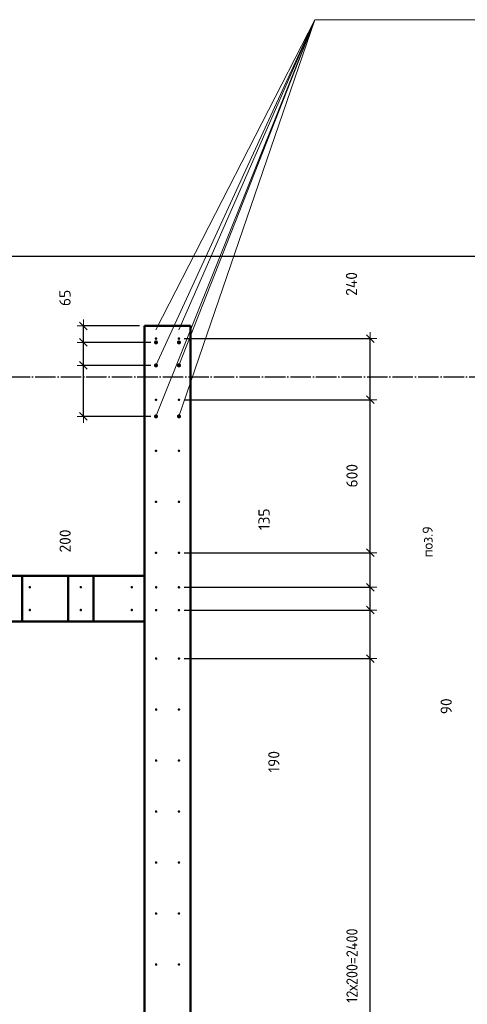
# Model space of a CAD drawing. Header units: millimetres. Extents: x -19950 to 69837, y -2757 to 40090.
# Tile 84 of 136: x 36450 to 38206, y 11439 to 15301. Entities that reach past the tile are written whole.
import ezdxf

# ---------------------------------------------------------------- set-up
doc = ezdxf.new("R2010")
doc.units = ezdxf.units.MM
doc.header["$PDMODE"] = 65
for name, pattern in [('______11', [100, 80, -10, 0, -10]), ('______5', [220, 160, -20, 20, -20]), ('________', [0])]:
    doc.linetypes.add(name, pattern=pattern)
for name, color, linetype, lineweight in [('Standard', 7, 'Continuous', 25), ('Арм.стержн. вертикальными 1', 22, 'Continuous', 35), ('Размерная линия_ общее', 7, 'Continuous', 13)]:
    doc.layers.add(name, color=color, linetype=linetype, lineweight=lineweight)
doc.layers.add('Арм.стержн. вертикальными 2', color=7, linetype='Continuous', lineweight=35, true_color=0x006e00)
doc.layers.add('Осевая линия_ общее', color=7, linetype='______5', lineweight=13, true_color=0xa0a0a0)
doc.styles.add('ISOCPEUR', font='ISOCPEUR')
doc.dimstyles.new('DIMSTYLE_12', dxfattribs={"dimtxt": 44, "dimasz": 50, "dimexe": 0, "dimexo": 0, "dimgap": 22, "dimtad": 0, "dimdec": 0, "dimrnd": 5, "dimzin": 12, "dimdsep": 46, "dimtxsty": 'ISOCPEUR', "dimblk1": 'ALL_ML_STRICH', "dimblk2": 'ALL_ML_STRICH', "dimsah": 1, "dimcen": 0, "dimclrd": 7, "dimclre": 256, "dimclrt": 7, "dimadec": 0, "dimazin": 0, "dimtfac": 1, "dimtdec": 0, "dimtix": 1, "dimtmove": 2, "dimatfit": 3, "dimfxl": 0, "dimtvp": 1.2, "dimtzin": 0, "dimlwd": 0, "dimlwe": -3, "dimarcsym": 0})
doc.dimstyles.new('DIMSTYLE_5', dxfattribs={"dimtxt": 44, "dimasz": 50, "dimexe": 0, "dimexo": 0, "dimgap": 22, "dimtad": 2, "dimdec": 0, "dimrnd": 5, "dimzin": 12, "dimdsep": 46, "dimtxsty": 'ISOCPEUR', "dimblk1": 'ALL_ML_STRICH', "dimblk2": 'ALL_ML_STRICH', "dimsah": 1, "dimcen": 0, "dimclrd": 7, "dimclre": 256, "dimclrt": 7, "dimadec": 0, "dimazin": 0, "dimtfac": 1, "dimtdec": 0, "dimtix": 1, "dimtmove": 2, "dimatfit": 3, "dimfxl": 0, "dimtvp": 1.2, "dimtzin": 0, "dimlwd": 0, "dimlwe": -3, "dimarcsym": 0})
doc.dimstyles.new('DIMSTYLE_7', dxfattribs={"dimtxt": 44, "dimasz": 50, "dimexe": 0, "dimexo": 0, "dimgap": 22, "dimtad": 2, "dimdec": 0, "dimrnd": 5, "dimzin": 12, "dimdsep": 46, "dimtxsty": 'ISOCPEUR', "dimblk1": 'ALL_ML_STRICH', "dimblk2": 'ALL_ML_STRICH', "dimsah": 1, "dimcen": 0, "dimclrd": 7, "dimclre": 256, "dimclrt": 7, "dimadec": 0, "dimazin": 0, "dimtfac": 1, "dimtdec": 0, "dimtix": 1, "dimtmove": 2, "dimatfit": 3, "dimfxl": 0, "dimtzin": 0, "dimlwd": 0, "dimlwe": -3, "dimarcsym": 0})

# ---------------------------------------------------------------- blocks, each defined once
blk = doc.blocks.new('ALL_ML_STRICH')
at = {"color": 0, "linetype": 'ByBlock', "lineweight": -2}
for p, q in [((-1, 0), (0.5, 0)), ((-0.3, -0.3), (0.3, 0.3)), ((0, -0.5), (0, 0.5))]:
    blk.add_line(p, q, dxfattribs=at)
blk = doc.blocks.new('*D554')
at = {"layer": 'DEFPOINTS', "color": 7, "linetype": 'Continuous', "lineweight": 13, "transparency": 33554687}
for p in [(36985, 13945), (36700.6, 13745), (36985, 13745)]:
    blk.add_point(p, dxfattribs=at)
at = {"layer": 'Размерная линия_ общее', "color": 253, "linetype": 'Continuous', "lineweight": -2, "true_color": 0xa0a0a0, "transparency": 33554687}
for p, q in [((36965, 13945), (36700.6, 13945)), ((36965, 13745), (36700.6, 13745))]:
    blk.add_line(p, q, dxfattribs=at)
at = {"layer": 'Размерная линия_ общее', "color": 7, "linetype": 'Continuous', "lineweight": -2, "transparency": 33554687}
blk.add_line((36700.6, 13745), (36700.6, 13945), dxfattribs=at)
at = {"layer": 'Размерная линия_ общее', "color": 7, "linetype": 'Continuous', "lineweight": 13, "transparency": 33554687, "xscale": 50, "yscale": 50, "zscale": 50}
for p, rotation in [((36700.6, 13945), 90), ((36700.6, 13745), 270)]:
    blk.add_blockref('ALL_ML_STRICH', p, dxfattribs=dict(at, rotation=rotation))
at = {"layer": 'Размерная линия_ общее', "color": 7, "linetype": 'Continuous', "lineweight": 13, "transparency": 33554687, "insert": (36628.6, 13256.2), "char_height": 44, "width": 132, "attachment_point": 5, "rotation": 90, "style": 'ISOCPEUR'}
blk.add_mtext('\\A1;{200}', dxfattribs=at)
blk = doc.blocks.new('*D555')
at = {"layer": 'DEFPOINTS', "color": 7, "linetype": 'Continuous', "lineweight": 13, "transparency": 33554687}
for p in [(36985, 14035), (36700.6, 13945), (36985, 13945)]:
    blk.add_point(p, dxfattribs=at)
at = {"layer": 'Размерная линия_ общее', "color": 253, "linetype": 'Continuous', "lineweight": -2, "true_color": 0xa0a0a0, "transparency": 33554687}
for p, q in [((36965, 14035), (36700.6, 14035)), ((36965, 13945), (36700.6, 13945))]:
    blk.add_line(p, q, dxfattribs=at)
at = {"layer": 'Размерная линия_ общее', "color": 7, "linetype": 'Continuous', "lineweight": -2, "transparency": 33554687}
blk.add_line((36700.6, 13945), (36700.6, 14035), dxfattribs=at)
at = {"layer": 'Размерная линия_ общее', "color": 7, "linetype": 'Continuous', "lineweight": 13, "transparency": 33554687, "xscale": 50, "yscale": 50, "zscale": 50}
for p, rotation in [((36700.6, 14035), 90), ((36700.6, 13945), 270)]:
    blk.add_blockref('ALL_ML_STRICH', p, dxfattribs=dict(at, rotation=rotation))
at = {"layer": 'Размерная линия_ общее', "color": 7, "linetype": 'Continuous', "lineweight": 13, "transparency": 33554687, "insert": (36335.5, 13740.8), "char_height": 44, "width": 88, "attachment_point": 5, "rotation": 90, "style": 'ISOCPEUR'}
blk.add_mtext('\\A1;{90}', dxfattribs=at)
blk = doc.blocks.new('*D556')
at = {"layer": 'DEFPOINTS', "color": 7, "linetype": 'Continuous', "lineweight": 13, "transparency": 33554687}
for p in [(36940, 14100), (36700.6, 14035), (36985, 14035)]:
    blk.add_point(p, dxfattribs=at)
at = {"layer": 'Размерная линия_ общее', "color": 253, "linetype": 'Continuous', "lineweight": -2, "true_color": 0xa0a0a0, "transparency": 33554687}
for p, q in [((36920, 14100), (36700.6, 14100)), ((36965, 14035), (36700.6, 14035))]:
    blk.add_line(p, q, dxfattribs=at)
at = {"layer": 'Размерная линия_ общее', "color": 7, "linetype": 'Continuous', "lineweight": -2, "transparency": 33554687}
blk.add_line((36700.6, 14035), (36700.6, 14100), dxfattribs=at)
at = {"layer": 'Размерная линия_ общее', "color": 7, "linetype": 'Continuous', "lineweight": 13, "transparency": 33554687, "xscale": 50, "yscale": 50, "zscale": 50}
for p, rotation in [((36700.6, 14100), 90), ((36700.6, 14035), 270)]:
    blk.add_blockref('ALL_ML_STRICH', p, dxfattribs=dict(at, rotation=rotation))
at = {"layer": 'Размерная линия_ общее', "color": 7, "linetype": 'Continuous', "lineweight": 13, "transparency": 33554687, "insert": (36628.1, 14209.7), "char_height": 44, "width": 88, "attachment_point": 5, "rotation": 90, "style": 'ISOCPEUR'}
blk.add_mtext('\\A1;{65}', dxfattribs=at)
blk = doc.blocks.new('*D566')
at = {"layer": 'DEFPOINTS', "color": 7, "linetype": 'Continuous', "lineweight": 13, "transparency": 33554687}
for p in [(37075, 12795), (37075, 10395), (37825.5, 10395)]:
    blk.add_point(p, dxfattribs=at)
at = {"layer": 'Размерная линия_ общее', "color": 253, "linetype": 'Continuous', "lineweight": -2, "true_color": 0xa0a0a0, "transparency": 33554687}
for p, q in [((37095, 12795), (37825.5, 12795)), ((37095, 10395), (37825.5, 10395))]:
    blk.add_line(p, q, dxfattribs=at)
at = {"layer": 'Размерная линия_ общее', "color": 7, "linetype": 'Continuous', "lineweight": -2, "transparency": 33554687}
blk.add_line((37825.5, 10395), (37825.5, 12795), dxfattribs=at)
at = {"layer": 'Размерная линия_ общее', "color": 7, "linetype": 'Continuous', "lineweight": 13, "transparency": 33554687, "xscale": 50, "yscale": 50, "zscale": 50}
for p, rotation in [((37825.5, 12795), 90), ((37825.5, 10395), 270)]:
    blk.add_blockref('ALL_ML_STRICH', p, dxfattribs=dict(at, rotation=rotation))
at = {"layer": 'Размерная линия_ общее', "color": 7, "linetype": 'Continuous', "lineweight": 13, "transparency": 33554687, "insert": (37731.5, 11445), "char_height": 44, "width": 2.2, "attachment_point": 1, "rotation": 90, "line_spacing_factor": 0.60241, "style": 'ISOCPEUR'}
blk.add_mtext('\\W0.91;12х200=2400', dxfattribs=at)
blk = doc.blocks.new('*D567')
at = {"layer": 'DEFPOINTS', "color": 7, "linetype": 'Continuous', "lineweight": 13, "transparency": 33554687}
for p in [(37075, 12985), (37075, 12795), (37825.5, 12795)]:
    blk.add_point(p, dxfattribs=at)
at = {"layer": 'Размерная линия_ общее', "color": 253, "linetype": 'Continuous', "lineweight": -2, "true_color": 0xa0a0a0, "transparency": 33554687}
for p, q in [((37095, 12985), (37825.5, 12985)), ((37095, 12795), (37825.5, 12795))]:
    blk.add_line(p, q, dxfattribs=at)
at = {"layer": 'Размерная линия_ общее', "color": 7, "linetype": 'Continuous', "lineweight": -2, "transparency": 33554687}
blk.add_line((37825.5, 12795), (37825.5, 12985), dxfattribs=at)
at = {"layer": 'Размерная линия_ общее', "color": 7, "linetype": 'Continuous', "lineweight": 13, "transparency": 33554687, "xscale": 50, "yscale": 50, "zscale": 50}
for p, rotation in [((37825.5, 12985), 90), ((37825.5, 12795), 270)]:
    blk.add_blockref('ALL_ML_STRICH', p, dxfattribs=dict(at, rotation=rotation))
at = {"layer": 'Размерная линия_ общее', "color": 7, "linetype": 'Continuous', "lineweight": 13, "transparency": 33554687, "insert": (37447.2, 12390.3), "char_height": 44, "width": 132, "attachment_point": 5, "rotation": 90, "style": 'ISOCPEUR'}
blk.add_mtext('\\A1;{190}', dxfattribs=at)
blk = doc.blocks.new('*D568')
at = {"layer": 'DEFPOINTS', "color": 7, "linetype": 'Continuous', "lineweight": 13, "transparency": 33554687}
for p in [(37075, 13074.5), (37075, 12985), (37825.5, 12985)]:
    blk.add_point(p, dxfattribs=at)
at = {"layer": 'Размерная линия_ общее', "color": 253, "linetype": 'Continuous', "lineweight": -2, "true_color": 0xa0a0a0, "transparency": 33554687}
for p, q in [((37095, 13074.5), (37825.5, 13074.5)), ((37095, 12985), (37825.5, 12985))]:
    blk.add_line(p, q, dxfattribs=at)
at = {"layer": 'Размерная линия_ общее', "color": 7, "linetype": 'Continuous', "lineweight": -2, "transparency": 33554687}
blk.add_line((37825.5, 12985), (37825.5, 13074.5), dxfattribs=at)
at = {"layer": 'Размерная линия_ общее', "color": 7, "linetype": 'Continuous', "lineweight": 13, "transparency": 33554687, "xscale": 50, "yscale": 50, "zscale": 50}
for p, rotation in [((37825.5, 13074.5), 90), ((37825.5, 12985), 270)]:
    blk.add_blockref('ALL_ML_STRICH', p, dxfattribs=dict(at, rotation=rotation))
at = {"layer": 'Размерная линия_ общее', "color": 7, "linetype": 'Continuous', "lineweight": 13, "transparency": 33554687, "insert": (38123, 12607.8), "char_height": 44, "width": 88, "attachment_point": 5, "rotation": 90, "style": 'ISOCPEUR'}
blk.add_mtext('\\A1;{90}', dxfattribs=at)
blk = doc.blocks.new('*D569')
at = {"layer": 'DEFPOINTS', "color": 7, "linetype": 'Continuous', "lineweight": 13, "transparency": 33554687}
for p in [(37075, 13210), (37075, 13074.5), (37825.5, 13074.5)]:
    blk.add_point(p, dxfattribs=at)
at = {"layer": 'Размерная линия_ общее', "color": 253, "linetype": 'Continuous', "lineweight": -2, "true_color": 0xa0a0a0, "transparency": 33554687}
for p, q in [((37095, 13210), (37825.5, 13210)), ((37095, 13074.5), (37825.5, 13074.5))]:
    blk.add_line(p, q, dxfattribs=at)
at = {"layer": 'Размерная линия_ общее', "color": 7, "linetype": 'Continuous', "lineweight": -2, "transparency": 33554687}
blk.add_line((37825.5, 13074.5), (37825.5, 13210), dxfattribs=at)
at = {"layer": 'Размерная линия_ общее', "color": 7, "linetype": 'Continuous', "lineweight": 13, "transparency": 33554687, "xscale": 50, "yscale": 50, "zscale": 50}
for p, rotation in [((37825.5, 13210), 90), ((37825.5, 13074.5), 270)]:
    blk.add_blockref('ALL_ML_STRICH', p, dxfattribs=dict(at, rotation=rotation))
at = {"layer": 'Размерная линия_ общее', "color": 7, "linetype": 'Continuous', "lineweight": 13, "transparency": 33554687, "insert": (37408.7, 13341.5), "char_height": 44, "width": 132, "attachment_point": 5, "rotation": 90, "style": 'ISOCPEUR'}
blk.add_mtext('\\A1;{135}', dxfattribs=at)
blk = doc.blocks.new('*D570')
at = {"layer": 'DEFPOINTS', "color": 7, "linetype": 'Continuous', "lineweight": 13, "transparency": 33554687}
for p in [(37075, 13810), (37075, 13210), (37825.5, 13210)]:
    blk.add_point(p, dxfattribs=at)
at = {"layer": 'Размерная линия_ общее', "color": 253, "linetype": 'Continuous', "lineweight": -2, "true_color": 0xa0a0a0, "transparency": 33554687}
for p, q in [((37095, 13810), (37825.5, 13810)), ((37095, 13210), (37825.5, 13210))]:
    blk.add_line(p, q, dxfattribs=at)
at = {"layer": 'Размерная линия_ общее', "color": 7, "linetype": 'Continuous', "lineweight": -2, "transparency": 33554687}
blk.add_line((37825.5, 13210), (37825.5, 13810), dxfattribs=at)
at = {"layer": 'Размерная линия_ общее', "color": 7, "linetype": 'Continuous', "lineweight": 13, "transparency": 33554687, "xscale": 50, "yscale": 50, "zscale": 50}
for p, rotation in [((37825.5, 13810), 90), ((37825.5, 13210), 270)]:
    blk.add_blockref('ALL_ML_STRICH', p, dxfattribs=dict(at, rotation=rotation))
at = {"layer": 'Размерная линия_ общее', "color": 7, "linetype": 'Continuous', "lineweight": 13, "transparency": 33554687, "insert": (37753.5, 13512.2), "char_height": 44, "width": 132, "attachment_point": 5, "rotation": 90, "style": 'ISOCPEUR'}
blk.add_mtext('\\A1;{600}', dxfattribs=at)
blk = doc.blocks.new('*D571')
at = {"layer": 'DEFPOINTS', "color": 7, "linetype": 'Continuous', "lineweight": 13, "transparency": 33554687}
for p in [(37075, 14050), (37075, 13810), (37825.5, 13810)]:
    blk.add_point(p, dxfattribs=at)
at = {"layer": 'Размерная линия_ общее', "color": 253, "linetype": 'Continuous', "lineweight": -2, "true_color": 0xa0a0a0, "transparency": 33554687}
for p, q in [((37095, 14050), (37825.5, 14050)), ((37095, 13810), (37825.5, 13810))]:
    blk.add_line(p, q, dxfattribs=at)
at = {"layer": 'Размерная линия_ общее', "color": 7, "linetype": 'Continuous', "lineweight": -2, "transparency": 33554687}
blk.add_line((37825.5, 13810), (37825.5, 14050), dxfattribs=at)
at = {"layer": 'Размерная линия_ общее', "color": 7, "linetype": 'Continuous', "lineweight": 13, "transparency": 33554687, "xscale": 50, "yscale": 50, "zscale": 50}
for p, rotation in [((37825.5, 14050), 90), ((37825.5, 13810), 270)]:
    blk.add_blockref('ALL_ML_STRICH', p, dxfattribs=dict(at, rotation=rotation))
at = {"layer": 'Размерная линия_ общее', "color": 7, "linetype": 'Continuous', "lineweight": 13, "transparency": 33554687, "insert": (37751.6, 14264.5), "char_height": 44, "width": 132, "attachment_point": 5, "rotation": 90, "style": 'ISOCPEUR'}
blk.add_mtext('\\A1;{240}', dxfattribs=at)

msp = doc.modelspace()

# ---------------------------------------------------------------- hatches: boundary and pattern name
at = {"layer": 'Арм.стержн. вертикальными 1', "linetype": 'Continuous', "lineweight": 50, "transparency": 33554687}
for points in [[(36990, 14050), (36989.6, 14051.9), (36988.5, 14053.5), (36986.9, 14054.6), (36985, 14055), (36983.1, 14054.6), (36981.5, 14053.5), (36980.4, 14051.9), (36980, 14050), (36980.4, 14048.1), (36981.5, 14046.5), (36983.1, 14045.4), (36985, 14045), (36986.9, 14045.4), (36988.5, 14046.5), (36989.6, 14048.1)], [(37080, 14050), (37079.6, 14051.9), (37078.5, 14053.5), (37076.9, 14054.6), (37075, 14055), (37073.1, 14054.6), (37071.5, 14053.5), (37070.4, 14051.9), (37070, 14050), (37070.4, 14048.1), (37071.5, 14046.5), (37073.1, 14045.4), (37075, 14045), (37076.9, 14045.4), (37078.5, 14046.5), (37079.6, 14048.1)], [(36990, 13810), (36989.6, 13811.9), (36988.5, 13813.5), (36986.9, 13814.6), (36985, 13815), (36983.1, 13814.6), (36981.5, 13813.5), (36980.4, 13811.9), (36980, 13810), (36980.4, 13808.1), (36981.5, 13806.5), (36983.1, 13805.4), (36985, 13805), (36986.9, 13805.4), (36988.5, 13806.5), (36989.6, 13808.1)], [(37080, 13810), (37079.6, 13811.9), (37078.5, 13813.5), (37076.9, 13814.6), (37075, 13815), (37073.1, 13814.6), (37071.5, 13813.5), (37070.4, 13811.9), (37070, 13810), (37070.4, 13808.1), (37071.5, 13806.5), (37073.1, 13805.4), (37075, 13805), (37076.9, 13805.4), (37078.5, 13806.5), (37079.6, 13808.1)], [(36990, 13610), (36989.6, 13611.9), (36988.5, 13613.5), (36986.9, 13614.6), (36985, 13615), (36983.1, 13614.6), (36981.5, 13613.5), (36980.4, 13611.9), (36980, 13610), (36980.4, 13608.1), (36981.5, 13606.5), (36983.1, 13605.4), (36985, 13605), (36986.9, 13605.4), (36988.5, 13606.5), (36989.6, 13608.1)], [(37080, 13610), (37079.6, 13611.9), (37078.5, 13613.5), (37076.9, 13614.6), (37075, 13615), (37073.1, 13614.6), (37071.5, 13613.5), (37070.4, 13611.9), (37070, 13610), (37070.4, 13608.1), (37071.5, 13606.5), (37073.1, 13605.4), (37075, 13605), (37076.9, 13605.4), (37078.5, 13606.5), (37079.6, 13608.1)], [(36990, 13410), (36989.6, 13411.9), (36988.5, 13413.5), (36986.9, 13414.6), (36985, 13415), (36983.1, 13414.6), (36981.5, 13413.5), (36980.4, 13411.9), (36980, 13410), (36980.4, 13408.1), (36981.5, 13406.5), (36983.1, 13405.4), (36985, 13405), (36986.9, 13405.4), (36988.5, 13406.5), (36989.6, 13408.1)], [(37080, 13410), (37079.6, 13411.9), (37078.5, 13413.5), (37076.9, 13414.6), (37075, 13415), (37073.1, 13414.6), (37071.5, 13413.5), (37070.4, 13411.9), (37070, 13410), (37070.4, 13408.1), (37071.5, 13406.5), (37073.1, 13405.4), (37075, 13405), (37076.9, 13405.4), (37078.5, 13406.5), (37079.6, 13408.1)], [(36990, 13210), (36989.6, 13211.9), (36988.5, 13213.5), (36986.9, 13214.6), (36985, 13215), (36983.1, 13214.6), (36981.5, 13213.5), (36980.4, 13211.9), (36980, 13210), (36980.4, 13208.1), (36981.5, 13206.5), (36983.1, 13205.4), (36985, 13205), (36986.9, 13205.4), (36988.5, 13206.5), (36989.6, 13208.1)], [(37080, 13210), (37079.6, 13211.9), (37078.5, 13213.5), (37076.9, 13214.6), (37075, 13215), (37073.1, 13214.6), (37071.5, 13213.5), (37070.4, 13211.9), (37070, 13210), (37070.4, 13208.1), (37071.5, 13206.5), (37073.1, 13205.4), (37075, 13205), (37076.9, 13205.4), (37078.5, 13206.5), (37079.6, 13208.1)], [(36495, 13075), (36494.6, 13076.9), (36493.5, 13078.5), (36491.9, 13079.6), (36490, 13080), (36488.1, 13079.6), (36486.5, 13078.5), (36485.4, 13076.9), (36485, 13075), (36485.4, 13073.1), (36486.5, 13071.5), (36488.1, 13070.4), (36490, 13070), (36491.9, 13070.4), (36493.5, 13071.5), (36494.6, 13073.1)], [(36695, 13075), (36694.6, 13076.9), (36693.5, 13078.5), (36691.9, 13079.6), (36690, 13080), (36688.1, 13079.6), (36686.5, 13078.5), (36685.4, 13076.9), (36685, 13075), (36685.4, 13073.1), (36686.5, 13071.5), (36688.1, 13070.4), (36690, 13070), (36691.9, 13070.4), (36693.5, 13071.5), (36694.6, 13073.1)], [(36895, 13075), (36894.6, 13076.9), (36893.5, 13078.5), (36891.9, 13079.6), (36890, 13080), (36888.1, 13079.6), (36886.5, 13078.5), (36885.4, 13076.9), (36885, 13075), (36885.4, 13073.1), (36886.5, 13071.5), (36888.1, 13070.4), (36890, 13070), (36891.9, 13070.4), (36893.5, 13071.5), (36894.6, 13073.1)], [(36990.5, 13074.5), (36990.1, 13076.4), (36989, 13078), (36987.4, 13079.1), (36985.5, 13079.5), (36983.6, 13079.1), (36981.9, 13078), (36980.8, 13076.4), (36980.5, 13074.5), (36980.8, 13072.6), (36981.9, 13071), (36983.6, 13069.9), (36985.5, 13069.5), (36987.4, 13069.9), (36989, 13071), (36990.1, 13072.6)], [(37080, 13074.5), (37079.6, 13076.4), (37078.5, 13078), (37076.9, 13079.1), (37075, 13079.5), (37073.1, 13079.1), (37071.5, 13078), (37070.4, 13076.4), (37070, 13074.5), (37070.4, 13072.6), (37071.5, 13071), (37073.1, 13069.9), (37075, 13069.5), (37076.9, 13069.9), (37078.5, 13071), (37079.6, 13072.6)], [(36495, 12985.5), (36494.6, 12987.4), (36493.5, 12989), (36491.9, 12990.1), (36490, 12990.5), (36488.1, 12990.1), (36486.5, 12989), (36485.4, 12987.4), (36485, 12985.5), (36485.4, 12983.6), (36486.5, 12981.9), (36488.1, 12980.8), (36490, 12980.5), (36491.9, 12980.8), (36493.5, 12981.9), (36494.6, 12983.6)], [(36695, 12985.5), (36694.6, 12987.4), (36693.5, 12989), (36691.9, 12990.1), (36690, 12990.5), (36688.1, 12990.1), (36686.5, 12989), (36685.4, 12987.4), (36685, 12985.5), (36685.4, 12983.6), (36686.5, 12981.9), (36688.1, 12980.8), (36690, 12980.5), (36691.9, 12980.8), (36693.5, 12981.9), (36694.6, 12983.6)], [(36895, 12985.5), (36894.6, 12987.4), (36893.5, 12989), (36891.9, 12990.1), (36890, 12990.5), (36888.1, 12990.1), (36886.5, 12989), (36885.4, 12987.4), (36885, 12985.5), (36885.4, 12983.6), (36886.5, 12981.9), (36888.1, 12980.8), (36890, 12980.5), (36891.9, 12980.8), (36893.5, 12981.9), (36894.6, 12983.6)], [(36990.5, 12985), (36990.1, 12986.9), (36989, 12988.5), (36987.4, 12989.6), (36985.5, 12990), (36983.6, 12989.6), (36981.9, 12988.5), (36980.8, 12986.9), (36980.5, 12985), (36980.8, 12983.1), (36981.9, 12981.4), (36983.6, 12980.4), (36985.5, 12980), (36987.4, 12980.4), (36989, 12981.4), (36990.1, 12983.1)], [(37080, 12985), (37079.6, 12986.9), (37078.5, 12988.5), (37076.9, 12989.6), (37075, 12990), (37073.1, 12989.6), (37071.5, 12988.5), (37070.4, 12986.9), (37070, 12985), (37070.4, 12983.1), (37071.5, 12981.4), (37073.1, 12980.4), (37075, 12980), (37076.9, 12980.4), (37078.5, 12981.4), (37079.6, 12983.1)], [(36990.5, 12795), (36990.1, 12796.9), (36989, 12798.5), (36987.4, 12799.6), (36985.5, 12800), (36983.6, 12799.6), (36981.9, 12798.5), (36980.8, 12796.9), (36980.5, 12795), (36980.8, 12793.1), (36981.9, 12791.5), (36983.6, 12790.4), (36985.5, 12790), (36987.4, 12790.4), (36989, 12791.5), (36990.1, 12793.1)], [(37080, 12795), (37079.6, 12796.9), (37078.5, 12798.5), (37076.9, 12799.6), (37075, 12800), (37073.1, 12799.6), (37071.5, 12798.5), (37070.4, 12796.9), (37070, 12795), (37070.4, 12793.1), (37071.5, 12791.5), (37073.1, 12790.4), (37075, 12790), (37076.9, 12790.4), (37078.5, 12791.5), (37079.6, 12793.1)], [(36990.5, 12595), (36990.1, 12596.9), (36989, 12598.5), (36987.4, 12599.6), (36985.5, 12600), (36983.6, 12599.6), (36981.9, 12598.5), (36980.8, 12596.9), (36980.5, 12595), (36980.8, 12593.1), (36981.9, 12591.5), (36983.6, 12590.4), (36985.5, 12590), (36987.4, 12590.4), (36989, 12591.5), (36990.1, 12593.1)], [(37080, 12595), (37079.6, 12596.9), (37078.5, 12598.5), (37076.9, 12599.6), (37075, 12600), (37073.1, 12599.6), (37071.5, 12598.5), (37070.4, 12596.9), (37070, 12595), (37070.4, 12593.1), (37071.5, 12591.5), (37073.1, 12590.4), (37075, 12590), (37076.9, 12590.4), (37078.5, 12591.5), (37079.6, 12593.1)], [(36990.5, 12395), (36990.1, 12396.9), (36989, 12398.5), (36987.4, 12399.6), (36985.5, 12400), (36983.6, 12399.6), (36981.9, 12398.5), (36980.8, 12396.9), (36980.5, 12395), (36980.8, 12393.1), (36981.9, 12391.5), (36983.6, 12390.4), (36985.5, 12390), (36987.4, 12390.4), (36989, 12391.5), (36990.1, 12393.1)], [(37080, 12395), (37079.6, 12396.9), (37078.5, 12398.5), (37076.9, 12399.6), (37075, 12400), (37073.1, 12399.6), (37071.5, 12398.5), (37070.4, 12396.9), (37070, 12395), (37070.4, 12393.1), (37071.5, 12391.5), (37073.1, 12390.4), (37075, 12390), (37076.9, 12390.4), (37078.5, 12391.5), (37079.6, 12393.1)], [(36990.5, 12195), (36990.1, 12196.9), (36989, 12198.5), (36987.4, 12199.6), (36985.5, 12200), (36983.6, 12199.6), (36981.9, 12198.5), (36980.8, 12196.9), (36980.5, 12195), (36980.8, 12193.1), (36981.9, 12191.5), (36983.6, 12190.4), (36985.5, 12190), (36987.4, 12190.4), (36989, 12191.5), (36990.1, 12193.1)], [(37080, 12195), (37079.6, 12196.9), (37078.5, 12198.5), (37076.9, 12199.6), (37075, 12200), (37073.1, 12199.6), (37071.5, 12198.5), (37070.4, 12196.9), (37070, 12195), (37070.4, 12193.1), (37071.5, 12191.5), (37073.1, 12190.4), (37075, 12190), (37076.9, 12190.4), (37078.5, 12191.5), (37079.6, 12193.1)], [(36990.5, 11995), (36990.1, 11996.9), (36989, 11998.5), (36987.4, 11999.6), (36985.5, 12000), (36983.6, 11999.6), (36981.9, 11998.5), (36980.8, 11996.9), (36980.5, 11995), (36980.8, 11993.1), (36981.9, 11991.5), (36983.6, 11990.4), (36985.5, 11990), (36987.4, 11990.4), (36989, 11991.5), (36990.1, 11993.1)], [(37080, 11995), (37079.6, 11996.9), (37078.5, 11998.5), (37076.9, 11999.6), (37075, 12000), (37073.1, 11999.6), (37071.5, 11998.5), (37070.4, 11996.9), (37070, 11995), (37070.4, 11993.1), (37071.5, 11991.5), (37073.1, 11990.4), (37075, 11990), (37076.9, 11990.4), (37078.5, 11991.5), (37079.6, 11993.1)], [(36990.5, 11795), (36990.1, 11796.9), (36989, 11798.5), (36987.4, 11799.6), (36985.5, 11800), (36983.6, 11799.6), (36981.9, 11798.5), (36980.8, 11796.9), (36980.5, 11795), (36980.8, 11793.1), (36981.9, 11791.5), (36983.6, 11790.4), (36985.5, 11790), (36987.4, 11790.4), (36989, 11791.5), (36990.1, 11793.1)], [(37080, 11795), (37079.6, 11796.9), (37078.5, 11798.5), (37076.9, 11799.6), (37075, 11800), (37073.1, 11799.6), (37071.5, 11798.5), (37070.4, 11796.9), (37070, 11795), (37070.4, 11793.1), (37071.5, 11791.5), (37073.1, 11790.4), (37075, 11790), (37076.9, 11790.4), (37078.5, 11791.5), (37079.6, 11793.1)], [(36990.5, 11595), (36990.1, 11596.9), (36989, 11598.5), (36987.4, 11599.6), (36985.5, 11600), (36983.6, 11599.6), (36981.9, 11598.5), (36980.8, 11596.9), (36980.5, 11595), (36980.8, 11593.1), (36981.9, 11591.5), (36983.6, 11590.4), (36985.5, 11590), (36987.4, 11590.4), (36989, 11591.5), (36990.1, 11593.1)], [(37080, 11595), (37079.6, 11596.9), (37078.5, 11598.5), (37076.9, 11599.6), (37075, 11600), (37073.1, 11599.6), (37071.5, 11598.5), (37070.4, 11596.9), (37070, 11595), (37070.4, 11593.1), (37071.5, 11591.5), (37073.1, 11590.4), (37075, 11590), (37076.9, 11590.4), (37078.5, 11591.5), (37079.6, 11593.1)]]:
    msp.add_hatch(color=4, dxfattribs=at).paths.add_polyline_path(points)
at = {"layer": 'Арм.стержн. вертикальными 2', "linetype": 'Continuous', "lineweight": 50, "transparency": 33554687}
for points in [[(36993, 14035), (36992.4, 14038.1), (36990.7, 14040.7), (36988.1, 14042.4), (36985, 14043), (36981.9, 14042.4), (36979.3, 14040.7), (36977.6, 14038.1), (36977, 14035), (36977.6, 14031.9), (36979.3, 14029.3), (36981.9, 14027.6), (36985, 14027), (36988.1, 14027.6), (36990.7, 14029.3), (36992.4, 14031.9)], [(37083, 14035), (37082.4, 14038.1), (37080.7, 14040.7), (37078.1, 14042.4), (37075, 14043), (37071.9, 14042.4), (37069.3, 14040.7), (37067.6, 14038.1), (37067, 14035), (37067.6, 14031.9), (37069.3, 14029.3), (37071.9, 14027.6), (37075, 14027), (37078.1, 14027.6), (37080.7, 14029.3), (37082.4, 14031.9)], [(36993, 13945), (36992.4, 13948.1), (36990.7, 13950.7), (36988.1, 13952.4), (36985, 13953), (36981.9, 13952.4), (36979.3, 13950.7), (36977.6, 13948.1), (36977, 13945), (36977.6, 13941.9), (36979.3, 13939.3), (36981.9, 13937.6), (36985, 13937), (36988.1, 13937.6), (36990.7, 13939.3), (36992.4, 13941.9)], [(37083, 13945), (37082.4, 13948.1), (37080.7, 13950.7), (37078.1, 13952.4), (37075, 13953), (37071.9, 13952.4), (37069.3, 13950.7), (37067.6, 13948.1), (37067, 13945), (37067.6, 13941.9), (37069.3, 13939.3), (37071.9, 13937.6), (37075, 13937), (37078.1, 13937.6), (37080.7, 13939.3), (37082.4, 13941.9)], [(36993, 13745), (36992.4, 13748.1), (36990.7, 13750.7), (36988.1, 13752.4), (36985, 13753), (36981.9, 13752.4), (36979.3, 13750.7), (36977.6, 13748.1), (36977, 13745), (36977.6, 13741.9), (36979.3, 13739.3), (36981.9, 13737.6), (36985, 13737), (36988.1, 13737.6), (36990.7, 13739.3), (36992.4, 13741.9)], [(37083, 13745), (37082.4, 13748.1), (37080.7, 13750.7), (37078.1, 13752.4), (37075, 13753), (37071.9, 13752.4), (37069.3, 13750.7), (37067.6, 13748.1), (37067, 13745), (37067.6, 13741.9), (37069.3, 13739.3), (37071.9, 13737.6), (37075, 13737), (37078.1, 13737.6), (37080.7, 13739.3), (37082.4, 13741.9)]]:
    msp.add_hatch(color=7, dxfattribs=at).paths.add_polyline_path(points)

# ---------------------------------------------------------------- linework, layer by layer
at = {"color": 7, "linetype": 'Continuous', "lineweight": 50, "transparency": 33554687}
for p, q in [((36940, 13120), (36940, 14100)), ((36940, 14100), (37120, 14100)), ((37120, 14100), (37120, 9000)), ((36940, 10280), (36940, 12940))]:
    msp.add_line(p, q, dxfattribs=at)
at = {"layer": 'Standard', "color": 7, "linetype": 'Continuous', "lineweight": 50, "transparency": 33554687}
for p, q in [((35190, 13120), (36940, 13120)), ((36940, 13120), (36940, 12940)), ((36940, 12940), (35190, 12940))]:
    msp.add_line(p, q, dxfattribs=at)
at = {"layer": 'Standard', "color": 7, "linetype": '________', "lineweight": 50, "transparency": 33554687}
for p, q in [((36460, 13120), (36460, 12940)), ((36640, 12940), (36640, 13120)), ((36740, 12940), (36740, 13120))]:
    msp.add_line(p, q, dxfattribs=at)
at = {"layer": 'Standard', "color": 7, "linetype": 'Continuous', "lineweight": 25, "transparency": 33554687}
msp.add_lwpolyline([(25100, -419.1), (67580, -419.1), (67580, 14372), (25100, 14372), (25100, -419.1)], dxfattribs=at)
at = {"layer": 'Арм.стержн. вертикальными 2', "color": 7, "linetype": 'Continuous', "lineweight": 13, "transparency": 33554687}
for q in [(36985, 13745), (36985, 13945), (36985, 14085), (37075, 13745), (37075, 13945), (37075, 14085), (39998.5, 15300.9)]:
    msp.add_line((37608.5, 15300.9), q, dxfattribs=at)
at = {"layer": 'Осевая линия_ общее', "color": 253, "linetype": '______11', "lineweight": -3, "true_color": 0xa0a0a0, "transparency": 33554687}
msp.add_line((25200, 13900), (69714.9, 13900), dxfattribs=at)

# ---------------------------------------------------------------- texts
at = {"layer": 'Standard', "color": 7, "linetype": 'Continuous', "lineweight": 13, "transparency": 33554687, "insert": (38070.1, 13192.2), "char_height": 40, "width": 140.769, "attachment_point": 7, "rotation": 90, "style": 'ISOCPEUR'}
msp.add_mtext('\\A1;{\\fISOCPEUR|i0|b0;\\H40.000000;\\W1.000000;\\C7;поз.9}\\P', dxfattribs=at)

# ---------------------------------------------------------------- dimensions: what is measured, and where the dimension line sits
at = {"layer": 'Размерная линия_ общее', "color": 7, "linetype": 'Continuous', "lineweight": 13, "transparency": 33554687}
for base, p1, p2, dimstyle, picture, middle in [((37825.5, 14050), (37095, 13810), (37095, 14050), 'DIMSTYLE_7', '*D571', (37751.6, 14264.5)), ((36700.6, 14100), (36965, 14035), (36920, 14100), 'DIMSTYLE_5', '*D556', (36628.1, 14209.7)), ((36700.6, 14035), (36965, 13945), (36965, 14035), 'DIMSTYLE_5', '*D555', (36335.5, 13740.8)), ((36700.6, 13945), (36965, 13745), (36965, 13945), 'DIMSTYLE_7', '*D554', (36628.6, 13256.2)), ((37825.5, 13810), (37095, 13210), (37095, 13810), 'DIMSTYLE_7', '*D570', (37753.5, 13512.2)), ((37825.4703, 13210), (37095, 13074.5034), (37095, 13210), 'DIMSTYLE_7', '*D569', (37408.7312, 13341.5191)), ((37825.4703, 13074.5034), (37095, 12984.9721), (37095, 13074.5034), 'DIMSTYLE_12', '*D568', (38122.9667, 12607.8352)), ((37825.5, 12985), (37095, 12795), (37095, 12985), 'DIMSTYLE_7', '*D567', (37447.2, 12390.3))]:
    dim = msp.add_linear_dim(base=base, p1=p1, p2=p2, angle=90, dimstyle=dimstyle, override={"dimpost": '<>', "dimclrd": 7, "dimclre": 253, "dimclrt": 7, "dimlwd": 0, "dimlwe": 65533}, dxfattribs=at)
    dim.commit()
    dim.dimension.update_dxf_attribs({"geometry": picture, "text_midpoint": middle, "dimtype": 160})
dim = msp.add_linear_dim(base=(37825.5, 12795), p1=(37095, 10395), p2=(37095, 12795), angle=90, text='\\W0.91;12х200=2400', dimstyle='DIMSTYLE_7', override={"dimpost": '<>', "dimclrd": 7, "dimclre": 253, "dimclrt": 7, "dimlwd": 0, "dimlwe": 65533}, dxfattribs=at)
dim.commit()
dim.dimension.update_dxf_attribs({"geometry": '*D566', "text_midpoint": (37803.5, 11595), "dimtype": 160})

doc.saveas('drawing.dxf')
